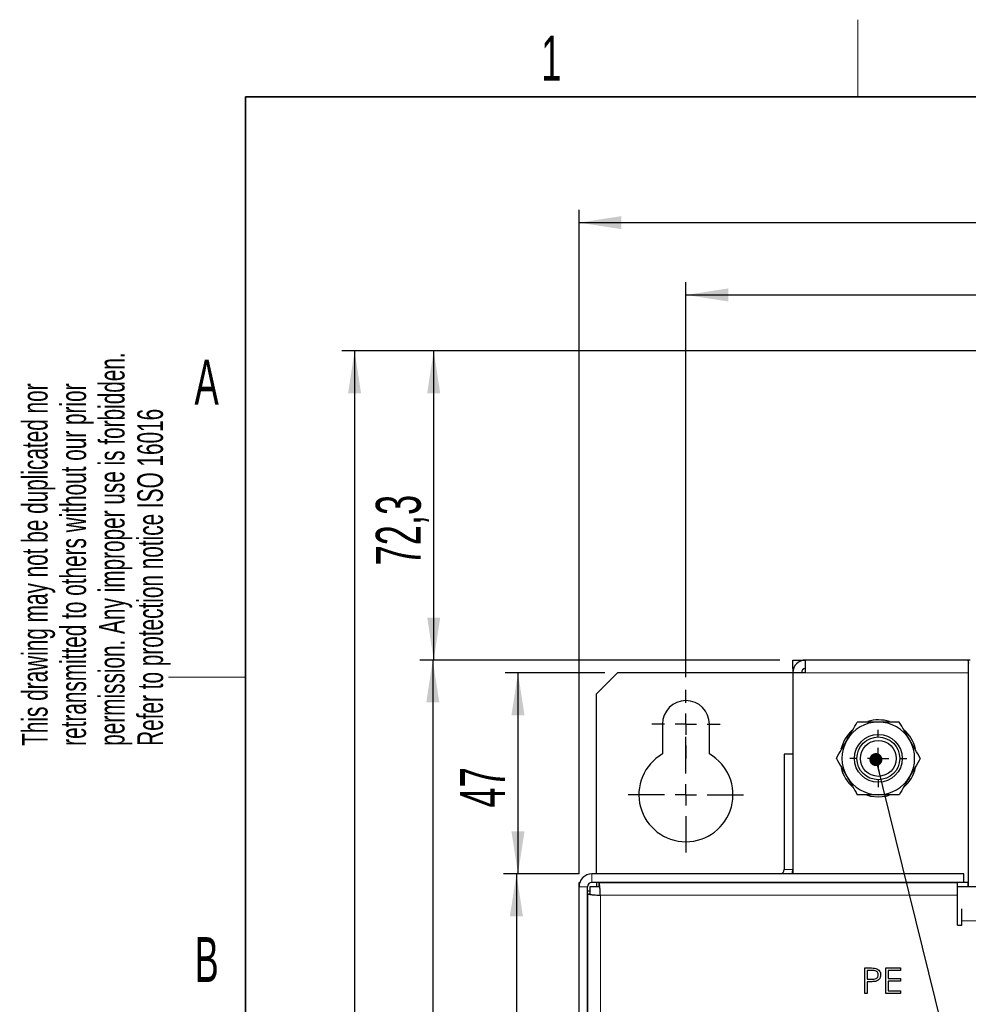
# Model space of a CAD drawing. Header units: millimetres. Extents: x 5 to 418, y 2 to 292.
# Tile 7 of 25: x 8 to 82, y 212 to 288. Entities that reach past the tile are written whole.
import ezdxf

# ---------------------------------------------------------------- set-up
doc = ezdxf.new("R2010")
doc.units = ezdxf.units.MM
doc.layers.add('SLD-0', color=7, linetype='Continuous')
doc.styles.add('SLDTEXTSTYLE0', font='TXT', dxfattribs={"width": 0.605})
doc.dimstyles.new('SLDDIMSTYLE0', dxfattribs={"dimtxt": 3.5, "dimasz": 3.302, "dimexe": 0, "dimexo": 0.0625, "dimgap": 0.875, "dimtad": 1, "dimlfac": 3, "dimrnd": 1e-09, "dimzin": 12, "dimdsep": 46, "dimtxsty": 'SLDTEXTSTYLE0', "dimsah": 1, "dimcen": 0.09, "dimadec": 0, "dimazin": 3, "dimtfac": 1, "dimtofl": 0, "dimtmove": 0, "dimatfit": 3, "dimfxl": 1, "dimfrac": 2, "dimtolj": 1, "dimtzin": 12, "dimarcsym": 0})
doc.dimstyles.new('SLDDIMSTYLE1', dxfattribs={"dimtxt": 3.5, "dimasz": 3.302, "dimexe": 0, "dimexo": 0.0625, "dimgap": 0.875, "dimtad": 1, "dimdec": 0, "dimlfac": 3, "dimrnd": 1e-09, "dimzin": 12, "dimdsep": 46, "dimtxsty": 'SLDTEXTSTYLE0', "dimsah": 1, "dimcen": 0.09, "dimadec": 0, "dimazin": 3, "dimtfac": 1, "dimtdec": 0, "dimtofl": 0, "dimtmove": 0, "dimatfit": 3, "dimfxl": 1, "dimfrac": 2, "dimtolj": 1, "dimtzin": 12, "dimarcsym": 0})
doc.dimstyles.new('SLDDIMSTYLE3', dxfattribs={"dimtxt": 3.5, "dimasz": 3.302, "dimexe": 0, "dimexo": 0.0625, "dimgap": 0.875, "dimtad": 1, "dimdec": 1, "dimlfac": 3, "dimrnd": 1e-09, "dimzin": 12, "dimdsep": 46, "dimtxsty": 'SLDTEXTSTYLE0', "dimsah": 1, "dimcen": 0.09, "dimadec": 0, "dimazin": 3, "dimtfac": 1, "dimtdec": 1, "dimtofl": 0, "dimtmove": 0, "dimatfit": 3, "dimfxl": 1, "dimfrac": 2, "dimtolj": 1, "dimtzin": 12, "dimarcsym": 0})
doc.dimstyles.new('SLDDIMSTYLE5', dxfattribs={"dimtxt": 0.18, "dimasz": 1.016, "dimexe": 0, "dimexo": 0.0625, "dimgap": 0, "dimtad": 0, "dimtih": 1, "dimtoh": 1, "dimdec": 0, "dimrnd": 1e-09, "dimzin": 0, "dimdsep": 46, "dimtxsty": 'Standard', "dimblk1": 'DOT', "dimblk2": 'DOT', "dimsah": 1, "dimcen": 0.09, "dimadec": 0, "dimazin": 0, "dimtfac": 1.016, "dimtdec": 0, "dimtofl": 0, "dimtmove": 0, "dimatfit": 3, "dimldrblk": 'DOT', "dimfxl": 1, "dimfrac": 2, "dimtolj": 1, "dimtzin": 0, "dimarcsym": 0})

# ---------------------------------------------------------------- blocks, each defined once
blk = doc.blocks.new('_D')
at = {"layer": 'SLD-0'}
for p, q in [((67.681, 238.596), (39.614, 238.596)), ((40.614, 238.596), (40.614, 115.263)), ((68.681, 115.263), (39.614, 115.263))]:
    blk.add_line(p, q, dxfattribs=at)
for points in [[(40.614, 238.596), (40.106, 235.294), (41.122, 235.294)], [(40.614, 115.263), (41.122, 118.565), (40.106, 118.565)]]:
    blk.add_solid(points, dxfattribs=at)
at = {"layer": 'SLD-0', "insert": (36.102, 172.92), "char_height": 3.5, "attachment_point": 1, "rotation": 90, "style": 'SLDTEXTSTYLE0'}
blk.add_mtext('370', dxfattribs=at)
blk = doc.blocks.new('_D_1')
at = {"layer": 'SLD-0'}
for p, q in [((84.069, 262.683), (33.517, 262.683)), ((34.517, 262.683), (34.517, 91.176)), ((70.735, 91.176), (33.517, 91.176))]:
    blk.add_line(p, q, dxfattribs=at)
for points in [[(34.517, 262.683), (34.009, 259.381), (35.025, 259.381)], [(34.517, 91.176), (35.025, 94.478), (34.009, 94.478)]]:
    blk.add_solid(points, dxfattribs=at)
at = {"layer": 'SLD-0', "insert": (30.005, 172.92), "char_height": 3.5, "attachment_point": 1, "rotation": 90, "style": 'SLDTEXTSTYLE0'}
blk.add_mtext('515', dxfattribs=at)
blk = doc.blocks.new('_D_3')
at = {"layer": 'SLD-0'}
for p, q in [((52.015, 221.93), (46.135, 221.93)), ((47.135, 221.93), (47.135, 131.93)), ((52.015, 131.93), (46.135, 131.93))]:
    blk.add_line(p, q, dxfattribs=at)
for points in [[(47.135, 221.93), (46.627, 218.628), (47.643, 218.628)], [(47.135, 131.93), (47.643, 135.232), (46.627, 135.232)]]:
    blk.add_solid(points, dxfattribs=at)
at = {"layer": 'SLD-0', "insert": (42.623, 172.92), "char_height": 3.5, "attachment_point": 1, "rotation": 90, "style": 'SLDTEXTSTYLE0'}
blk.add_mtext('270', dxfattribs=at)
blk = doc.blocks.new('_D_4')
at = {"layer": 'SLD-0', "color": 7}
for p, q in [((52.015, 221.93), (52.015, 273.683)), ((135.348, 221.93), (135.348, 273.683)), ((52.015, 272.683), (135.348, 272.683))]:
    blk.add_line(p, q, dxfattribs=at)
for points in [[(52.015, 272.683), (55.317, 272.175), (55.317, 273.191)], [(135.348, 272.683), (132.046, 273.191), (132.046, 272.175)]]:
    blk.add_solid(points, dxfattribs=at)
at = {"layer": 'SLD-0', "color": 7, "insert": (89.671, 277.195), "char_height": 3.5, "attachment_point": 1, "style": 'SLDTEXTSTYLE0'}
blk.add_mtext('250', dxfattribs=at)
blk = doc.blocks.new('_D_6')
at = {"layer": 'SLD-0', "color": 7}
for p, q in [((60.348, 237.263), (60.348, 268.048)), ((127.015, 237.263), (127.015, 268.048)), ((60.348, 267.048), (127.015, 267.048))]:
    blk.add_line(p, q, dxfattribs=at)
for points in [[(60.348, 267.048), (63.65, 266.54), (63.65, 267.556)], [(127.015, 267.048), (123.713, 267.556), (123.713, 266.54)]]:
    blk.add_solid(points, dxfattribs=at)
at = {"layer": 'SLD-0', "color": 7, "insert": (89.336, 271.56), "char_height": 3.5, "attachment_point": 1, "style": 'SLDTEXTSTYLE0'}
blk.add_mtext('200', dxfattribs=at)
blk = doc.blocks.new('_D_7')
at = {"layer": 'SLD-0', "color": 7}
for p, q in [((84.069, 262.683), (39.685, 262.683)), ((40.685, 238.596), (40.685, 262.683)), ((67.681, 238.596), (39.685, 238.596))]:
    blk.add_line(p, q, dxfattribs=at)
for points in [[(40.685, 262.683), (40.177, 259.381), (41.193, 259.381)], [(40.685, 238.596), (41.193, 241.898), (40.177, 241.898)]]:
    blk.add_solid(points, dxfattribs=at)
at = {"layer": 'SLD-0', "color": 7, "insert": (36.173, 245.961), "char_height": 3.5, "attachment_point": 1, "rotation": 90, "style": 'SLDTEXTSTYLE0'}
blk.add_mtext('72,3', dxfattribs=at)
blk = doc.blocks.new('_D_8')
at = {"layer": 'SLD-0', "color": 7}
for p, q in [((54.015, 237.596), (46.254, 237.596)), ((47.254, 237.596), (47.254, 221.93)), ((52.015, 221.93), (46.254, 221.93))]:
    blk.add_line(p, q, dxfattribs=at)
for points in [[(47.254, 237.596), (46.746, 234.294), (47.762, 234.294)], [(47.254, 221.93), (47.762, 225.232), (46.746, 225.232)]]:
    blk.add_solid(points, dxfattribs=at)
at = {"layer": 'SLD-0', "color": 7, "insert": (42.742, 227.089), "char_height": 3.5, "attachment_point": 1, "rotation": 90, "style": 'SLDTEXTSTYLE0'}
blk.add_mtext('47', dxfattribs=at)
blk = doc.blocks.new('_Dot')
at = {"color": 0, "linetype": 'ByBlock', "lineweight": -2}
blk.add_line((-0.5, 0), (-1, 0), dxfattribs=at)
at = {"color": 0, "linetype": 'ByBlock', "const_width": 0.5}
blk.add_lwpolyline([(-0.25, 0, 1), (0.25, 0, 1)], format="xyb", close=True, dxfattribs=at)
blk = doc.blocks.new('SW_CENTERMARKSYMBOL_2')
at = {"layer": 'SLD-0', "color": 0}
for p, q in [((0, 1.667), (0, 4.5)), ((0, 0), (0, 0.833)), ((-1.667, 0), (-4.5, 0)), ((0, 0), (-0.833, 0)), ((0, 0), (0, -0.833)), ((0, 0), (0.833, 0)), ((1.667, 0), (4.5, 0)), ((0, -1.667), (0, -4.5))]:
    blk.add_line(p, q, dxfattribs=at)
blk = doc.blocks.new('SW_CENTERMARKSYMBOL_3')
at = {"layer": 'SLD-0', "color": 0}
for p, q in [((0, 1.667), (0, 2.667)), ((0, 0), (0, 0.833)), ((-1.667, 0), (-2.667, 0)), ((0, 0), (-0.833, 0)), ((0, 0), (0, -0.833)), ((0, 0), (0.833, 0)), ((1.667, 0), (2.667, 0)), ((0, -1.667), (0, -2.667))]:
    blk.add_line(p, q, dxfattribs=at)
blk = doc.blocks.new('SW_CENTERMARKSYMBOL_8')
at = {"layer": 'SLD-0', "color": 0}
for p, q in [((0, 1.667), (0, 2.233)), ((0, 0), (0, 0.833)), ((-1.667, 0), (-2.233, 0)), ((0, 0), (-0.833, 0)), ((0, 0), (0, -0.833)), ((0, 0), (0.833, 0)), ((1.667, 0), (2.233, 0)), ((0, -1.667), (0, -2.233))]:
    blk.add_line(p, q, dxfattribs=at)

msp = doc.modelspace()

# ---------------------------------------------------------------- linework, layer by layer
at = {"color": 7, "linetype": 'Continuous', "lineweight": 25}
for p, q in [((68.6815, 238.5963), (69.6815, 238.5963)), ((68.6815, 237.9296), (68.6815, 238.5963)), ((68.6815, 237.9296), (68.6815, 237.5963)), ((68.6815, 237.9296), (68.7387, 237.9296)), ((69.6815, 237.5963), (69.6815, 238.5963)), ((82.3481, 238.5963), (69.6815, 238.5963)), ((82.3481, 238.5963), (82.3481, 220.9296)), ((82.41, 238.3487), (82.3481, 238.5963)), ((82.5168, 238.5963), (82.3481, 238.5963)), ((55.0148, 237.5963), (53.3481, 235.9296)), ((68.6815, 237.5963), (55.0148, 237.5963)), ((68.6815, 237.5963), (68.6815, 221.9296)), ((69.6815, 237.5963), (68.6815, 237.5963)), ((53.3481, 235.9296), (53.3481, 221.9296)), ((58.5148, 233.5963), (58.5148, 231.2717)), ((62.1815, 231.2717), (62.1815, 233.5963)), ((68.6815, 231.2629), (68.0148, 231.2629)), ((68.0148, 231.2629), (68.0148, 222.2629)), ((82.0148, 221.9296), (53.0148, 221.9296)), ((82.0148, 221.2629), (82.0148, 221.9296)), ((52.0148, 220.9296), (52.0148, 221.2629)), ((52.0148, 221.2629), (52.072, 221.2629)), ((82.0148, 221.2629), (53.0148, 221.2629)), ((53.3981, 220.9296), (53.3981, 221.2629)), ((53.5839, 221.2629), (53.3981, 221.2629)), ((53.5839, 220.9296), (53.5839, 221.2629)), ((53.5839, 221.2629), (81.5148, 221.2629)), ((81.5148, 220.2629), (81.5148, 221.2629)), ((82.3481, 221.2629), (82.0148, 221.2629)), ((82.3481, 220.9296), (82.3481, 221.2629)), ((52.0148, 132.9296), (52.0148, 220.9296)), ((52.6815, 132.9296), (52.6815, 220.9296)), ((52.6815, 220.3606), (52.6815, 220.5963)), ((52.6815, 220.5963), (52.8481, 220.5963)), ((52.6815, 220.3606), (52.8481, 220.3606)), ((52.6815, 220.3606), (52.6815, 133.4987)), ((53.6127, 220.9296), (52.8481, 220.9296)), ((52.8481, 220.9296), (52.8481, 220.3369)), ((118.8481, 220.9296), (81.5148, 220.9296)), ((81.5148, 217.9296), (81.5148, 220.2629)), ((81.8481, 218.2629), (81.8481, 219.2058)), ((81.8481, 217.9296), (81.8481, 218.2629)), ((81.5148, 217.9296), (81.8481, 217.9296)), ((74.2969, 214.5963), (74.6891, 214.5963)), ((74.2969, 212.5963), (74.2969, 214.5963)), ((74.8421, 214.3912), (74.4764, 214.3912)), ((74.4764, 214.3912), (74.4764, 213.7245)), ((75.9379, 214.5963), (77.0661, 214.5963)), ((75.9379, 212.5963), (75.9379, 214.5963)), ((76.1174, 214.3912), (76.1174, 213.7758)), ((77.0661, 214.3912), (76.1174, 214.3912)), ((77.0661, 214.5963), (77.0661, 214.3912)), ((74.4764, 213.7245), (74.8265, 213.7201)), ((74.4764, 213.5194), (74.4764, 212.5963)), ((74.6194, 213.5194), (74.4764, 213.5194)), ((76.1174, 213.7758), (77.0661, 213.7758)), ((76.1174, 213.5706), (76.1174, 212.8014)), ((77.0661, 213.5706), (76.1174, 213.5706)), ((77.0661, 213.7758), (77.0661, 213.5706)), ((74.4764, 212.5963), (74.2969, 212.5963)), ((77.0661, 212.5963), (75.9379, 212.5963)), ((76.1174, 212.8014), (77.0661, 212.8014)), ((77.0661, 212.8014), (77.0661, 212.5963))]:
    msp.add_line(p, q, dxfattribs=at)
at = {"color": 7, "linetype": 'Continuous', "lineweight": 18}
for p, q in [((69.6815, 237.5963), (82.3481, 237.5963)), ((53.0148, 221.2629), (53.0148, 221.9296)), ((68.0148, 222.2629), (68.6815, 222.2629)), ((52.6815, 220.9296), (52.0148, 220.9296)), ((53.6815, 220.2629), (53.6815, 133.5963)), ((81.5148, 220.2629), (53.6815, 220.2629)), ((118.5148, 218.2629), (81.8481, 218.2629))]:
    msp.add_line(p, q, dxfattribs=at)
at = {"color": 7, "linetype": 'Continuous', "lineweight": 25, "flags": 128}
for points in [[(74.4211, 228.0764), (74.7443, 227.991), (75.3481, 227.9296)], [(75.3481, 227.9296), (75.952, 227.991), (76.1915, 228.0506)], [(68.6243, 221.9296), (68.6623, 222.0679), (68.6815, 222.2629)]]:
    msp.add_lwpolyline(points, dxfattribs=at)
at = {"color": 7, "linetype": 'Continuous', "lineweight": 25}
for radius in [1.8648, 1.6667, 1.4]:
    msp.add_circle((75.3481, 230.9296), radius, dxfattribs=at)
for centre, radius, start, end in [((69.6815, 237.5963), 1, 90, 180), ((69.6815, 237.5963), 0.3333, 90, 180), ((60.3481, 233.5963), 1.8333, 0, 180), ((75.3481, 230.9296), 2.8333, 90, 150), ((75.3481, 230.9296), 3, 73.112716, 105.956702), ((75.3481, 230.9296), 2.8333, 30, 90), ((75.3481, 230.9296), 3, 132.617225, 166.178278), ((75.3481, 230.9296), 3, 14.197711, 48.05106), ((75.3481, 230.9296), 2.8333, 150, 210), ((75.3481, 230.9296), 2.8333, 330, 30), ((60.3481, 228.0963), 3.6667, 120, 60), ((75.3481, 230.9296), 3, 194.322197, 228.403213), ((75.3481, 230.9296), 2.8333, 210, 270), ((75.3481, 230.9296), 2.8333, 270, 330), ((75.3481, 230.9296), 3, 312.289722, 345.971611), ((53.0148, 220.9296), 1, 90, 180), ((67.6815, 222.2629), 0.3333, 270, 0), ((53.0148, 220.9296), 0.3333, 90, 180)]:
    msp.add_arc(centre, radius, start, end, dxfattribs=at)
for points, knots in [([(72.8944, 232.3463), (72.9138, 232.3799), (73.0606, 232.6342), (73.3374, 233.1136), (73.5866, 233.5452), (73.7123, 233.7629)], [0, 0, 0, 0, 0.070088, 0.5307834, 1, 1, 1, 1]), ([(75.3481, 233.7629), (74.9215, 233.7629), (74.3676, 233.7629), (73.8347, 233.7629), (73.7123, 233.7629)], [0, 0, 0, 0, 0.7702918, 1, 1, 1, 1]), ([(76.984, 233.7629), (76.5776, 233.7629), (76.0382, 233.7629), (75.4847, 233.7629), (75.3481, 233.7629)], [0, 0, 0, 0, 0.7534206, 1, 1, 1, 1]), ([(77.8019, 232.3463), (77.7825, 232.3799), (77.6357, 232.6342), (77.3589, 233.1136), (77.1097, 233.5452), (76.984, 233.7629)], [0, 0, 0, 0, 0.070088, 0.5307834, 1, 1, 1, 1]), ([(72.0765, 230.9296), (72.2093, 231.1597), (72.4774, 231.6241), (72.7546, 232.1041), (72.8944, 232.3463)], [0, 0, 0, 0, 0.49545796, 1, 1, 1, 1]), ([(78.6198, 230.9296), (78.487, 231.1597), (78.2189, 231.6241), (77.9417, 232.1041), (77.8019, 232.3463)], [0, 0, 0, 0, 0.495458, 1, 1, 1, 1]), ([(72.0765, 230.9296), (72.2093, 230.6995), (72.4774, 230.2352), (72.7546, 229.7551), (72.8944, 229.5129)], [0, 0, 0, 0, 0.495458, 1, 1, 1, 1]), ([(78.6198, 230.9296), (78.487, 230.6995), (78.2189, 230.2352), (77.9417, 229.7551), (77.8019, 229.5129)], [0, 0, 0, 0, 0.495458, 1, 1, 1, 1]), ([(72.8944, 229.5129), (72.9138, 229.4794), (73.0606, 229.2251), (73.3374, 228.7456), (73.5866, 228.314), (73.7123, 228.0963)], [0, 0, 0, 0, 0.070088, 0.5307834, 1, 1, 1, 1]), ([(77.8019, 229.5129), (77.7825, 229.4794), (77.6357, 229.2251), (77.3589, 228.7456), (77.1097, 228.314), (76.984, 228.0963)], [0, 0, 0, 0, 0.07008803, 0.5307834, 1, 1, 1, 1]), ([(75.3481, 228.0963), (74.9215, 228.0963), (74.3676, 228.0963), (73.8347, 228.0963), (73.7123, 228.0963)], [0, 0, 0, 0, 0.7702918, 1, 1, 1, 1]), ([(76.984, 228.0963), (76.5776, 228.0963), (76.0382, 228.0963), (75.4847, 228.0963), (75.3481, 228.0963)], [0, 0, 0, 0, 0.7534206, 1, 1, 1, 1]), ([(74.6891, 214.5963), (74.7746, 214.5966), (74.9272, 214.597), (75.0782, 214.5756), (75.1446, 214.5662)], [0, 0, 0, 0, 0.5603137, 1, 1, 1, 1]), ([(75.3481, 214.059), (75.3391, 214.1164), (75.3254, 214.2028), (75.2518, 214.2929), (75.1105, 214.3942), (74.9613, 214.3925), (74.8421, 214.3912)], [0, 0, 0, 0, 0.2489693, 0.3747291, 0.500383, 1, 1, 1, 1]), ([(75.1446, 214.5662), (75.2054, 214.5443), (75.3269, 214.5004), (75.4525, 214.3652), (75.5188, 214.2115), (75.5247, 214.1104), (75.5276, 214.0598)], [0, 0, 0, 0, 0.2797054, 0.5593809, 0.7795086, 1, 1, 1, 1]), ([(75.1286, 213.5522), (75.0339, 213.5403), (74.8648, 213.519), (74.6944, 213.5193), (74.6194, 213.5194)], [0, 0, 0, 0, 0.5596942, 1, 1, 1, 1]), ([(74.8265, 213.7201), (74.9484, 213.7197), (75.1009, 213.7191), (75.2485, 213.8192), (75.3255, 213.9111), (75.3391, 214), (75.3481, 214.059)], [0, 0, 0, 0, 0.4997206, 0.6253498, 0.7510825, 1, 1, 1, 1]), ([(75.5276, 214.0598), (75.5229, 213.9939), (75.5134, 213.8621), (75.4131, 213.7017), (75.2769, 213.5981), (75.1781, 213.5675), (75.1286, 213.5522)], [0, 0, 0, 0, 0.2800989, 0.5593238, 0.7794579, 1, 1, 1, 1])]:
    msp.add_open_spline(points, degree=3, knots=knots, dxfattribs=at)
for points in [[(53.6815, 220.2629), (53.6733, 220.394), (53.6571, 220.6561), (53.6327, 220.9866), (53.6083, 221.2179), (53.592, 221.2479), (53.5839, 221.2629)], [(52.6815, 220.3606), (52.6965, 220.3524), (52.7266, 220.3362), (52.9578, 220.3118), (53.2884, 220.2874), (53.5504, 220.2711), (53.6815, 220.2629)]]:
    msp.add_open_spline(points, degree=3, dxfattribs=at)
at = {"layer": 'SLD-0', "lineweight": 18}
for p, q in [((73.75, 282.5), (73.75, 288.5)), ((20, 237.25), (26, 237.25))]:
    msp.add_line(p, q, dxfattribs=at)
at = {"layer": 'SLD-0', "lineweight": 35}
for p, q in [((408, 282.5), (26, 282.5)), ((26, 282.5), (26, 12))]:
    msp.add_line(p, q, dxfattribs=at)

# ---------------------------------------------------------------- block references
at = {"layer": 'SLD-0'}
for name, p in [('SW_CENTERMARKSYMBOL_3', (60.3481, 233.5963)), ('SW_CENTERMARKSYMBOL_2', (60.3481, 228.0963)), ('SW_CENTERMARKSYMBOL_8', (75.3481, 230.9296))]:
    msp.add_blockref(name, p, dxfattribs=at)

# ---------------------------------------------------------------- texts
at = {"layer": 'SLD-0', "char_height": 3.5, "attachment_point": 2, "style": 'SLDTEXTSTYLE0'}
for s, insert in [('1', (49.8527, 287.243)), ('A', (22.9816, 262.0011)), ('B', (22.9816, 217.0011))]:
    msp.add_mtext(s, dxfattribs=dict(at, insert=insert))
at = {"layer": 'SLD-0', "char_height": 2, "attachment_point": 1, "rotation": 90, "style": 'SLDTEXTSTYLE0'}
for s, insert in [('permission. Any improper use is forbidden.', (14.5783, 231.9088)), ('retransmitted to others without our prior', (11.5783, 231.9088)), ('This drawing may not be duplicated nor', (8.5783, 231.9088)), ('Refer to protection notice ISO 16016', (17.5783, 231.9088))]:
    msp.add_mtext(s, dxfattribs=dict(at, insert=insert))

# ---------------------------------------------------------------- dimensions: what is measured, and where the dimension line sits
at = {"layer": 'SLD-0', "color": 7}
for base, p1, p2, picture, middle in [((135.3481, 272.683), (52.0148, 220.9296), (135.3481, 220.9296), '_D_4', (93.6815, 272.683)), ((127.0148, 267.0481), (60.3481, 236.2629), (127.0148, 236.2629), '_D_6', (93.3461, 267.0481))]:
    dim = msp.add_linear_dim(base=base, p1=p1, p2=p2, dimstyle='SLDDIMSTYLE0', dxfattribs=at)
    dim.commit()
    dim.dimension.update_dxf_attribs({"geometry": picture, "text_midpoint": middle, "dimtype": 160})
at = {"layer": 'SLD-0'}
for base, p1, p2, dimstyle, picture, middle in [((34.5172, 91.1762), (85.0686, 262.683), (71.7353, 91.1762), 'SLDDIMSTYLE1', '_D_1', (34.5172, 176.9296)), ((40.614, 115.2629), (68.6815, 238.5963), (69.6815, 115.2629), 'SLDDIMSTYLE0', '_D', (40.614, 176.9296)), ((47.1348, 131.9296), (53.0148, 221.9296), (53.0148, 131.9296), 'SLDDIMSTYLE0', '_D_3', (47.1348, 176.9296))]:
    dim = msp.add_linear_dim(base=base, p1=p1, p2=p2, angle=90, dimstyle=dimstyle, dxfattribs=at)
    dim.commit()
    dim.dimension.update_dxf_attribs({"geometry": picture, "text_midpoint": middle, "dimtype": 160})
at = {"layer": 'SLD-0', "color": 7}
for base, p1, p2, dimstyle, picture, middle in [((40.6852, 262.683), (68.6815, 238.5963), (85.0686, 262.683), 'SLDDIMSTYLE3', '_D_7', (40.6852, 250.6396)), ((47.2538, 221.9296), (55.0148, 237.5963), (53.0148, 221.9296), 'SLDDIMSTYLE0', '_D_8', (47.2538, 229.7629))]:
    dim = msp.add_linear_dim(base=base, p1=p1, p2=p2, angle=90, dimstyle=dimstyle, dxfattribs=at)
    dim.commit()
    dim.dimension.update_dxf_attribs({"geometry": picture, "text_midpoint": middle, "dimtype": 160})

# ---------------------------------------------------------------- leaders
msp.add_leader([(75.1603, 230.8366), (88.6957, 175.9601)], dimstyle='SLDDIMSTYLE5', dxfattribs=at)

doc.saveas('drawing.dxf')
